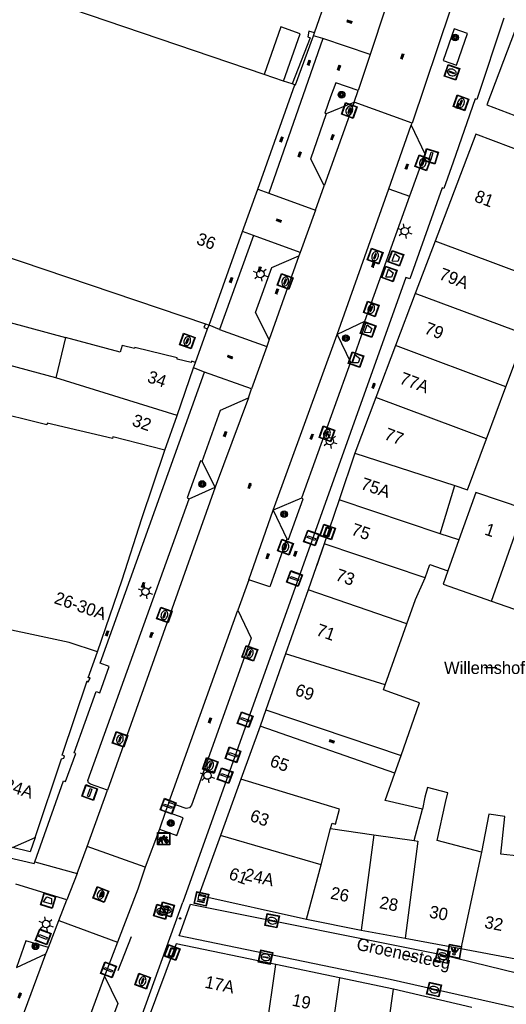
# Model space of a CAD drawing. Header units: metres. Extents: x 93870 to 95789, y 463036 to 464040.
# Tile 85 of 256: x 94095 to 94134, y 463695 to 463775. Entities that reach past the tile are written whole.
import ezdxf
from ezdxf.enums import TextEntityAlignment as Align

# ---------------------------------------------------------------- set-up
doc = ezdxf.new("R2010")
doc.units = ezdxf.units.M
doc.header["$LTSCALE"] = 25.4
for name, color, linetype in [('B_BEBOUWINGSGRENS_0', 1, 'Continuous'), ('B_OVERBOUWLIJN_LIJN_1', 7, 'Continuous'), ('B_TUSSENMUUR_0', 7, 'Continuous'), ('G_GRENS_ALGEMEEN_0', 7, 'Continuous'), ('Q_AFVALBAK_0', 7, 'Continuous'), ('Q_BLOEMBAK_0', 93, 'Continuous'), ('Q_BOOM_0', 3, 'Continuous'), ('Q_BRANDKRAAN_0', 5, 'Continuous'), ('Q_CAI-KAST_0', 10, 'Continuous'), ('Q_FIETSENREK_0', 6, 'Continuous'), ('Q_FIETSENREK_LIJN_0', 7, 'Continuous'), ('Q_INSPECTIE_OF_RIOOLPUT_0', 253, 'Continuous'), ('Q_KOLK_0', 254, 'Continuous'), ('Q_LICHTMAST_0', 2, 'Continuous'), ('Q_LICHTPUNT_1', 7, 'Continuous'), ('Q_SCHUTTING_LIJN_0', 6, 'Continuous'), ('Q_STRAATNAAMBORD_0', 7, 'Continuous'), ('Q_VERKEERSBORDPAAL_0', 40, 'Continuous'), ('Q_WATERLEIDINGPUT_0', 5, 'Continuous'), ('S_GBKN_SYMBOOL_OV_GROOT_0', 7, 'Continuous'), ('V_WEGGRENS_0', 7, 'Continuous'), ('Z_GBKN_HUISNUMMER_0', 252, 'Continuous'), ('Z_STRAATNAAM_0', 252, 'Continuous')]:
    doc.layers.add(name, color=color, linetype=linetype)
doc.layers.add('Q_PAAL_STEEN_0', color=7, linetype='Continuous', true_color=0xa97373)
doc.layers.add('Q_PAALTJE_0', color=7, linetype='Continuous', true_color=0x666666)

# ---------------------------------------------------------------- blocks, each defined once
blk = doc.blocks.new('Q_AFVALBAK')
for points in [[(-0.5, 0.5), (0.5, 0.5), (0.5, -0.5), (-0.5, -0.5)], [(-0.336, 0.197), (0.331, 0.197), (0.19, -0.251), (-0.196, -0.251)]]:
    blk.add_lwpolyline(points, close=True)
blk.add_lwpolyline([(-0.442, 0.464), (0.438, 0.464, -0.414214), (0.459, 0.442), (0.459, -0.437, -0.414214), (0.438, -0.459), (-0.442, -0.459, -0.414214), (-0.463, -0.437), (-0.463, 0.442), (-0.463, 0.444), (-0.463, 0.446), (-0.463, 0.448), (-0.462, 0.45), (-0.461, 0.451), (-0.46, 0.453), (-0.459, 0.455), (-0.458, 0.456), (-0.457, 0.457), (-0.456, 0.459), (-0.454, 0.46), (-0.453, 0.461), (-0.451, 0.462), (-0.449, 0.462), (-0.447, 0.463), (-0.446, 0.463), (-0.444, 0.464), (-0.442, 0.464)], format="xyb")
blk = doc.blocks.new('Q_BLOEMBAK')
for points in [[(-0.5, 0.5), (0.5, 0.5), (0.5, -0.5), (-0.5, -0.5)], [(-0.336, 0.197), (0.331, 0.197), (0.19, -0.251), (-0.196, -0.251)]]:
    blk.add_lwpolyline(points, close=True)
blk.add_lwpolyline([(-0.442, 0.464), (0.438, 0.464, -0.414214), (0.459, 0.442), (0.459, -0.437, -0.414214), (0.438, -0.459), (-0.442, -0.459, -0.414214), (-0.463, -0.437), (-0.463, 0.442), (-0.463, 0.444), (-0.463, 0.446), (-0.463, 0.448), (-0.462, 0.45), (-0.461, 0.451), (-0.46, 0.453), (-0.459, 0.455), (-0.458, 0.456), (-0.457, 0.457), (-0.456, 0.459), (-0.454, 0.46), (-0.453, 0.461), (-0.451, 0.462), (-0.449, 0.462), (-0.447, 0.463), (-0.446, 0.463), (-0.444, 0.464), (-0.442, 0.464)], format="xyb")
blk = doc.blocks.new('Q_STRAATNAAMBORD')
for points in [[(-0.5, 0.5), (0.5, 0.5), (0.5, -0.5), (-0.5, -0.5)], [(-0.369, 0.22), (0.358, 0.22), (0.358, -0.214), (-0.369, -0.214)]]:
    blk.add_lwpolyline(points, close=True)
for points in [[(-0.442, 0.464), (0.438, 0.464, -0.414214), (0.459, 0.442), (0.459, -0.437, -0.414214), (0.438, -0.459), (-0.442, -0.459, -0.414214), (-0.463, -0.437), (-0.463, 0.442), (-0.463, 0.444), (-0.463, 0.446), (-0.463, 0.448), (-0.462, 0.45), (-0.461, 0.451), (-0.46, 0.453), (-0.459, 0.455), (-0.458, 0.456), (-0.457, 0.457), (-0.456, 0.459), (-0.454, 0.46), (-0.453, 0.461), (-0.451, 0.462), (-0.449, 0.462), (-0.447, 0.463), (-0.446, 0.463), (-0.444, 0.464), (-0.442, 0.464)], [(-0.287, 0.16), (0.281, 0.16, -0.414214), (0.303, 0.139), (0.303, -0.134, -0.414214), (0.281, -0.156), (-0.287, -0.156, -0.414214), (-0.308, -0.134), (-0.308, 0.139), (-0.308, 0.14), (-0.308, 0.142), (-0.307, 0.144), (-0.307, 0.146), (-0.306, 0.148), (-0.305, 0.149), (-0.304, 0.151), (-0.303, 0.152), (-0.302, 0.154), (-0.3, 0.155), (-0.299, 0.156), (-0.297, 0.157), (-0.296, 0.158), (-0.294, 0.159), (-0.292, 0.159), (-0.29, 0.16), (-0.288, 0.16), (-0.287, 0.16)]]:
    blk.add_lwpolyline(points, format="xyb")
blk = doc.blocks.new('Q_CAI-KAST')
for points in [[(-0.5, 0.5), (0.5, 0.5), (0.5, -0.5), (-0.5, -0.5)], [(-0.262, 0.264), (0.25, 0.264), (0.25, 0.187), (-0.262, 0.187)], [(-0.262, 0.107), (0.25, 0.107), (0.25, -0.332), (-0.262, -0.332)]]:
    blk.add_lwpolyline(points, close=True)
blk.add_lwpolyline([(-0.442, 0.464), (0.438, 0.464, -0.414214), (0.459, 0.442), (0.459, -0.437, -0.414214), (0.438, -0.459), (-0.442, -0.459, -0.414214), (-0.463, -0.437), (-0.463, 0.442), (-0.463, 0.444), (-0.463, 0.446), (-0.463, 0.448), (-0.462, 0.45), (-0.461, 0.451), (-0.46, 0.453), (-0.459, 0.455), (-0.458, 0.456), (-0.457, 0.457), (-0.456, 0.459), (-0.454, 0.46), (-0.453, 0.461), (-0.451, 0.462), (-0.449, 0.462), (-0.447, 0.463), (-0.446, 0.463), (-0.444, 0.464), (-0.442, 0.464)], format="xyb")
blk.add_circle((-0.177, -0.034), 0.0354)
blk = doc.blocks.new('Q_LICHTMAST')
for points in [[(-0.26, 0.15), (-0.52, 0.3)], [(0, 0.3), (0, 0.6)], [(0.26, 0.15), (0.52, 0.3)], [(-0.26, -0.15), (-0.52, -0.3)], [(0, -0.3), (0, -0.6)], [(0.26, -0.15), (0.52, -0.3)]]:
    blk.add_lwpolyline(points)
blk.add_circle((0, 0), 0.3)
blk = doc.blocks.new('Q_VERKEERSBORDPAAL')
for points in [[(-0.5, 0.5), (0.5, 0.5), (0.5, -0.5), (-0.5, -0.5)], [(-0.08, 0.333), (0.071, 0.333), (0.071, -0.329), (-0.08, -0.329)]]:
    blk.add_lwpolyline(points, close=True)
blk.add_lwpolyline([(-0.442, 0.464), (0.438, 0.464, -0.414214), (0.459, 0.442), (0.459, -0.437, -0.414214), (0.438, -0.459), (-0.442, -0.459, -0.414214), (-0.463, -0.437), (-0.463, 0.442), (-0.463, 0.444), (-0.463, 0.446), (-0.463, 0.448), (-0.462, 0.45), (-0.461, 0.451), (-0.46, 0.453), (-0.459, 0.455), (-0.458, 0.456), (-0.457, 0.457), (-0.456, 0.459), (-0.454, 0.46), (-0.453, 0.461), (-0.451, 0.462), (-0.449, 0.462), (-0.447, 0.463), (-0.446, 0.463), (-0.444, 0.464), (-0.442, 0.464)], format="xyb")
blk = doc.blocks.new('Q_PAAL_STEEN')
for points in [[(-0.5, 0.5), (0.5, 0.5), (0.5, -0.5), (-0.5, -0.5)], [(-0.08, 0.333), (0.071, 0.333), (0.071, -0.329), (-0.08, -0.329)]]:
    blk.add_lwpolyline(points, close=True)
blk.add_lwpolyline([(-0.442, 0.464), (0.438, 0.464, -0.414214), (0.459, 0.442), (0.459, -0.437, -0.414214), (0.438, -0.459), (-0.442, -0.459, -0.414214), (-0.463, -0.437), (-0.463, 0.442), (-0.463, 0.444), (-0.463, 0.446), (-0.463, 0.448), (-0.462, 0.45), (-0.461, 0.451), (-0.46, 0.453), (-0.459, 0.455), (-0.458, 0.456), (-0.457, 0.457), (-0.456, 0.459), (-0.454, 0.46), (-0.453, 0.461), (-0.451, 0.462), (-0.449, 0.462), (-0.447, 0.463), (-0.446, 0.463), (-0.444, 0.464), (-0.442, 0.464)], format="xyb")
blk = doc.blocks.new('Q_PAALTJE')
at = {"color": 251, "true_color": 0x666666, "xscale": 0.1, "yscale": 0.1, "zscale": 0.01}
blk.add_blockref('Q_PAAL_STEEN', (0, 0), dxfattribs=at)
blk = doc.blocks.new('Q_WATERLEIDINGPUT')
blk.add_lwpolyline([(-0.5, 0.5), (0.5, 0.5), (0.5, -0.5), (-0.5, -0.5)], close=True)
for points in [[(-0.442, 0.464), (0.438, 0.464, -0.414214), (0.459, 0.442), (0.459, -0.437, -0.414214), (0.438, -0.459), (-0.442, -0.459, -0.414214), (-0.463, -0.437), (-0.463, 0.442), (-0.463, 0.444), (-0.463, 0.446), (-0.463, 0.448), (-0.462, 0.45), (-0.461, 0.451), (-0.46, 0.453), (-0.459, 0.455), (-0.458, 0.456), (-0.457, 0.457), (-0.456, 0.459), (-0.454, 0.46), (-0.453, 0.461), (-0.451, 0.462), (-0.449, 0.462), (-0.447, 0.463), (-0.446, 0.463), (-0.444, 0.464), (-0.442, 0.464)], [(-0.345, 0.105, 0.380426), (-0.276, -0.18)], [(-0.008, 0.266, 0.240218), (-0.345, 0.105)], [(-0.194, 0.045, 0.853344), (-0.194, -0.032)], [(0.331, 0.111, 0.240191), (-0.008, 0.266)], [(0.185, -0.032, 0.849746), (0.185, 0.045)], [(0.267, -0.176, 0.380426), (0.331, 0.111)], [(-0.276, -0.18, 0.148452), (0.012, -0.257)], [(0.012, -0.257, 0.131742), (0.267, -0.176)]]:
    blk.add_lwpolyline(points, format="xyb")
for points in [[(-0.194, 0.045), (0.185, 0.045)], [(0.185, -0.032), (-0.194, -0.032)]]:
    blk.add_lwpolyline(points)
blk = doc.blocks.new('Q_KOLK')
blk.add_lwpolyline([(-0.5, 0.5), (0.5, 0.5), (0.5, -0.5), (-0.5, -0.5)], close=True)
for points in [[(-0.442, 0.464), (0.438, 0.464, -0.414214), (0.459, 0.442), (0.459, -0.437, -0.414214), (0.438, -0.459), (-0.442, -0.459, -0.414214), (-0.463, -0.437), (-0.463, 0.442, -0.414214), (-0.442, 0.464)], [(-0.345, 0.105, 0.380426), (-0.276, -0.18)], [(-0.008, 0.266, 0.240218), (-0.345, 0.105)], [(-0.194, 0.045, 0.853344), (-0.194, -0.032)], [(0.331, 0.111, 0.240191), (-0.008, 0.266)], [(0.185, -0.032, 0.849746), (0.185, 0.045)], [(0.267, -0.176, 0.380426), (0.331, 0.111)], [(-0.276, -0.18, 0.148452), (0.012, -0.257)], [(0.012, -0.257, 0.131742), (0.267, -0.176)]]:
    blk.add_lwpolyline(points, format="xyb")
for points in [[(-0.194, 0.045), (0.185, 0.045)], [(0.185, -0.032), (-0.194, -0.032)]]:
    blk.add_lwpolyline(points)
blk = doc.blocks.new('Q_INSPECTIE_OF_RIOOLPUT')
blk.add_lwpolyline([(-0.5, 0.5), (0.5, 0.5), (0.5, -0.5), (-0.5, -0.5)], close=True)
for points in [[(-0.442, 0.464), (0.438, 0.464, -0.414214), (0.459, 0.442), (0.459, -0.437, -0.414214), (0.438, -0.459), (-0.442, -0.459, -0.414214), (-0.463, -0.437), (-0.463, 0.442), (-0.463, 0.444), (-0.463, 0.446), (-0.463, 0.448), (-0.462, 0.45), (-0.461, 0.451), (-0.46, 0.453), (-0.459, 0.455), (-0.458, 0.456), (-0.457, 0.457), (-0.456, 0.459), (-0.454, 0.46), (-0.453, 0.461), (-0.451, 0.462), (-0.449, 0.462), (-0.447, 0.463), (-0.446, 0.463), (-0.444, 0.464), (-0.442, 0.464)], [(-0.345, 0.105, 0.380426), (-0.276, -0.18)], [(-0.008, 0.266, 0.240218), (-0.345, 0.105)], [(-0.194, 0.045, 0.853344), (-0.194, -0.032)], [(0.331, 0.111, 0.240191), (-0.008, 0.266)], [(0.185, -0.032, 0.849746), (0.185, 0.045)], [(0.267, -0.176, 0.380426), (0.331, 0.111)], [(-0.276, -0.18, 0.148452), (0.012, -0.257)], [(0.012, -0.257, 0.131742), (0.267, -0.176)]]:
    blk.add_lwpolyline(points, format="xyb")
for points in [[(-0.194, 0.045), (0.185, 0.045)], [(0.185, -0.032), (-0.194, -0.032)]]:
    blk.add_lwpolyline(points)
blk = doc.blocks.new('Q_BRANDKRAAN')
blk.add_lwpolyline([(-0.5, 0.5), (0.5, 0.5), (0.5, -0.5), (-0.5, -0.5)], close=True)
for points in [[(-0.442, 0.464), (0.438, 0.464, -0.414214), (0.459, 0.442), (0.459, -0.437, -0.414214), (0.438, -0.459), (-0.442, -0.459, -0.414214), (-0.463, -0.437), (-0.463, 0.442), (-0.463, 0.444), (-0.463, 0.446), (-0.463, 0.448), (-0.462, 0.45), (-0.461, 0.451), (-0.46, 0.453), (-0.459, 0.455), (-0.458, 0.456), (-0.457, 0.457), (-0.456, 0.459), (-0.454, 0.46), (-0.453, 0.461), (-0.451, 0.462), (-0.449, 0.462), (-0.447, 0.463), (-0.446, 0.463), (-0.444, 0.464), (-0.442, 0.464)], [(-0.345, 0.105, 0.380426), (-0.276, -0.18)], [(-0.008, 0.266, 0.240218), (-0.345, 0.105)], [(-0.194, 0.045, 0.853344), (-0.194, -0.032)], [(0.331, 0.111, 0.240191), (-0.008, 0.266)], [(0.185, -0.032, 0.849746), (0.185, 0.045)], [(0.267, -0.176, 0.380426), (0.331, 0.111)], [(-0.276, -0.18, 0.148452), (0.012, -0.257)], [(0.012, -0.257, 0.131742), (0.267, -0.176)]]:
    blk.add_lwpolyline(points, format="xyb")
for points in [[(-0.194, 0.045), (0.185, 0.045)], [(0.185, -0.032), (-0.194, -0.032)]]:
    blk.add_lwpolyline(points)
blk = doc.blocks.new('Q_LICHTPUNT')
for points in [[(-0.5, 0.5), (0.5, 0.5), (0.5, -0.5), (-0.5, -0.5)], [(-0.463, 0.464), (0.459, 0.464), (0.459, -0.459), (-0.463, -0.459)], [(-0.123, 0.08), (-0.077, 0.051), (-0.255, -0.233), (-0.301, -0.204)], [(-0.033, 0.032), (0.021, 0.032), (0.021, -0.303), (-0.033, -0.303)], [(0.075, 0.051), (0.121, 0.079), (0.293, -0.209), (0.247, -0.236)]]:
    blk.add_lwpolyline(points, close=True)
blk.add_circle((-0.002, 0.21), 0.103)
blk = doc.blocks.new('Q_FIETSENREK')
for points in [[(-0.5, 0.5), (0.5, 0.5), (0.5, -0.5), (-0.5, -0.5)], [(-0.063, 0.145), (0.184, 0.054), (0.037, -0.093)]]:
    blk.add_lwpolyline(points, close=True)
for points in [[(-0.442, 0.464), (0.438, 0.464, -0.414214), (0.459, 0.442), (0.459, -0.437, -0.414214), (0.438, -0.459), (-0.442, -0.459, -0.414214), (-0.463, -0.437), (-0.463, 0.442), (-0.463, 0.444), (-0.463, 0.446), (-0.463, 0.448), (-0.462, 0.45), (-0.461, 0.451), (-0.46, 0.453), (-0.459, 0.455), (-0.458, 0.456), (-0.457, 0.457), (-0.456, 0.459), (-0.454, 0.46), (-0.453, 0.461), (-0.451, 0.462), (-0.449, 0.462), (-0.447, 0.463), (-0.446, 0.463), (-0.444, 0.464), (-0.442, 0.464)], [(-0.181, 0.106, 0.847256), (-0.324, -0.144)], [(-0.193, 0.075, 0.842492), (-0.305, -0.118)], [(-0.171, 0.065, 0.053288), (-0.193, 0.075)], [(-0.185, -0.134, 0.502492), (-0.147, 0.044)], [(-0.149, 0.089, 0.06236), (-0.181, 0.106)], [(-0.165, -0.161, 0.494489), (-0.125, 0.068)], [(-0.324, -0.144, 0.089606), (-0.421, -0.348)], [(-0.296, -0.162, 0.110942), (-0.375, -0.348)], [(-0.294, -0.105, 0.006942), (-0.305, -0.118)], [(-0.296, -0.162, 0.02458), (-0.283, -0.168)], [(-0.212, -0.105, 0.381614), (-0.294, -0.105)], [(-0.283, -0.168, 0.148109), (-0.198, -0.173)], [(-0.223, -0.136, 0.533998), (-0.276, -0.136)], [(-0.276, -0.136, 0.009682), (-0.271, -0.138)], [(-0.271, -0.138, 0.120201), (-0.218, -0.144)], [(-0.218, -0.144, 0.003554), (-0.223, -0.136)], [(-0.185, -0.134, 0.017985), (-0.212, -0.105)], [(-0.122, -0.348, 0.075837), (-0.198, -0.173)], [(-0.075, -0.348, 0.094234), (-0.165, -0.161)], [(0.095, -0.16, 0.385208), (0.186, -0.333)], [(0.209, -0.054, 0.224648), (0.108, -0.128)], [(0.126, -0.171, 0.376993), (0.197, -0.303)], [(0.212, -0.086, 0.20829), (0.139, -0.139)], [(0.186, -0.333, 1), (0.287, -0.06)], [(0.197, -0.303, 1), (0.276, -0.09)], [(0.287, -0.06, 0.086253), (0.238, -0.051)], [(0.276, -0.09, 0.079305), (0.241, -0.083)]]:
    blk.add_lwpolyline(points, format="xyb")
for points in [[(-0.171, 0.065), (-0.263, -0.038), (-0.239, -0.059), (-0.147, 0.044)], [(0.081, 0.221), (-0.003, 0.252), (-0.149, 0.089)], [(-0.125, 0.068), (-0.086, 0.111), (0.018, -0.131), (0.095, -0.16)], [(0.238, -0.051), (0.229, 0.053), (0.261, 0.093), (0.302, 0.078), (0.314, 0.11), (0.192, 0.155), (0.18, 0.123), (0.231, 0.104), (0.207, 0.076), (-0.04, 0.167), (0, 0.216), (0.07, 0.191), (0.081, 0.221)], [(0.209, -0.054), (0.199, 0.029), (0.057, -0.108)], [(-0.421, -0.348), (-0.375, -0.348)], [(-0.122, -0.348), (-0.075, -0.348)], [(0.057, -0.108), (0.108, -0.128)], [(0.126, -0.171), (0.253, -0.218), (0.241, -0.083)], [(0.139, -0.139), (0.222, -0.17), (0.212, -0.086)]]:
    blk.add_lwpolyline(points)
blk = doc.blocks.new('Q_BOOM')
for radius in [0.27, 0.18, 0.09]:
    blk.add_circle((0, 0), radius)
blk = doc.blocks.new('S_GBKN_SYMBOOL_OV_GROOT')
for points in [[(-0.21875, 0.0625), (0.21875, 0.0625)], [(-0.21875, 0), (0.21875, 0)], [(-0.1875, 0.0625), (-0.1875, 0)], [(-0.125, 0.09375), (-0.125, 0.0625)], [(-0.125, 0), (-0.125, -0.0625)], [(-0.0625, 0.0625), (-0.0625, 0)], [(0, 0.09375), (0, 0.0625)], [(0, 0), (0, -0.0625)], [(0.0625, 0.0625), (0.0625, 0)], [(0.125, 0.09375), (0.125, 0.0625)], [(0.125, 0), (0.125, -0.0625)], [(0.1875, 0.0625), (0.1875, 0)], [(-0.21875, -0.0625), (0.21875, -0.0625)], [(-0.1875, -0.0625), (-0.1875, -0.09375)], [(-0.0625, -0.0625), (-0.0625, -0.09375)], [(0.0625, -0.0625), (0.0625, -0.09375)], [(0.1875, -0.0625), (0.1875, -0.09375)]]:
    blk.add_lwpolyline(points)

msp = doc.modelspace()

# ---------------------------------------------------------------- linework, layer by layer
at = {"layer": 'B_BEBOUWINGSGRENS_0'}
for p, q in [((94114.829, 463770.7), (94094.896, 463777.477)), ((94136.189, 463777.046), (94132.844, 463768.228)), ((94116.403, 463770.165), (94114.829, 463770.7)), ((94117.11, 463769.925), (94116.403, 463770.165)), ((94114.317, 463761.43), (94117.314, 463769.855)), ((94117.314, 463769.855), (94117.11, 463769.925)), ((94132.844, 463768.228), (94141.793, 463764.833)), ((94131.951, 463765.873), (94128.666, 463757.21)), ((94140.901, 463762.483), (94131.951, 463765.873)), ((94113.084, 463757.984), (94114.317, 463761.43)), ((94088.269, 463757.88), (94110.079, 463750.528)), ((94110.377, 463750.412), (94113.084, 463757.984)), ((94128.666, 463757.21), (94127.06, 463752.972)), ((94127.06, 463752.972), (94125.463, 463748.762)), ((94110.079, 463750.528), (94110.377, 463750.412)), ((94098.753, 463749.414), (94097.974, 463746.165)), ((94134.398, 463745.433), (94135.971, 463749.653)), ((94125.463, 463748.762), (94123.868, 463744.555)), ((94109.125, 463746.95), (94109.27, 463747.392)), ((94107.798, 463743.11), (94109.125, 463746.95)), ((94132.827, 463741.214), (94134.398, 463745.433)), ((94123.868, 463744.555), (94122.16, 463740.05)), ((94106.81, 463740.306), (94107.798, 463743.11)), ((94122.16, 463740.05), (94120.898, 463736.295)), ((94129.082, 463733.544), (94130.25, 463737.43)), ((94120.898, 463736.295), (94119.697, 463732.724)), ((94130.591, 463733.044), (94129.082, 463733.544)), ((94119.697, 463732.724), (94118.39, 463728.995)), ((94118.39, 463728.995), (94116.565, 463723.823)), ((94133.233, 463728.091), (94136.938, 463726.782)), ((94124.639, 463721.322), (94126.382, 463726.261)), ((94116.565, 463723.823), (94114.97, 463719.3)), ((94114.97, 463719.3), (94125.91, 463715.612)), ((94114.52, 463717.98), (94112.961, 463713.697)), ((94125.406, 463714.173), (94114.52, 463717.98)), ((94112.961, 463713.697), (94111.298, 463709.129)), ((94111.298, 463709.129), (94109.54, 463704.3)), ((94109.54, 463704.3), (94118.271, 463702.352)), ((94118.271, 463702.352), (94122.696, 463701.483)), ((94122.696, 463701.483), (94126.253, 463700.818)), ((94126.253, 463700.818), (94130.75, 463699.977)), ((94107.71, 463700.358), (94104.246, 463691.041)), ((94115.79, 463698.69), (94107.71, 463700.358)), ((94130.75, 463699.977), (94135.187, 463699.147)), ((94120.941, 463697.627), (94115.79, 463698.69)), ((94125.304, 463696.71), (94120.941, 463697.627)), ((94131.633, 463695.206), (94125.304, 463696.71))]:
    msp.add_line(p, q, dxfattribs=at)
for points in [[(94109.27, 463747.392), (94108.967, 463747.489), (94108.94, 463747.403), (94107.785, 463747.668), (94107.809, 463747.765), (94104.377, 463748.616), (94104.347, 463748.532), (94103.359, 463748.776), (94103.182, 463748.235), (94098.753, 463749.414)], [(94097.974, 463746.165), (94093.484, 463747.367), (94092.465, 463743.551)], [(94130.25, 463737.43), (94131.29, 463737.09), (94132.827, 463741.214)], [(94101.34, 463723.98), (94103.347, 463729.817), (94104.948, 463734.779), (94106.81, 463740.306)], [(94135.872, 463735.558), (94131.95, 463736.87), (94130.591, 463733.044)], [(94127.85, 463729.97), (94128.23, 463731.06), (94129.71, 463730.53)], [(94129.71, 463730.53), (94129.33, 463729.47), (94133.233, 463728.091)], [(94126.382, 463726.261), (94127.07, 463728.21), (94127.85, 463729.97)], [(94094.47, 463708.16), (94096.3, 463708.97), (94098.43, 463715.33), (94098.63, 463715.38), (94098.68, 463715.58), (94098.48, 463715.63), (94100.51, 463721.63), (94100.61, 463721.52), (94100.76, 463721.88), (94100.61, 463721.88), (94101.34, 463723.98)], [(94125.91, 463715.612), (94127.41, 463719.87), (94124.49, 463720.9), (94124.639, 463721.322)], [(94127.643, 463711.263), (94124.635, 463711.959), (94125.406, 463714.173)], [(94132.428, 463707.781), (94128.826, 463708.72), (94129.495, 463711.8), (94129.698, 463712.574), (94128.044, 463713.008), (94127.841, 463712.234), (94127.643, 463711.263)], [(94135.187, 463699.147), (94136.954, 463707.285), (94133.987, 463707.61), (94134.322, 463710.672), (94133.011, 463710.846), (94132.428, 463707.781)]]:
    msp.add_lwpolyline(points, dxfattribs=at)
at = {"layer": 'B_OVERBOUWLIJN_LIJN_1'}
msp.add_line((94119.697, 463732.724), (94119.091, 463730.984), dxfattribs=at)
msp.add_lwpolyline([(94096.3, 463708.97), (94095.916, 463707.807), (94094.47, 463708.16)], dxfattribs=at)
at = {"layer": 'B_TUSSENMUUR_0'}
for p, q in [((94137.552, 463753.9), (94128.666, 463757.21)), ((94135.971, 463749.653), (94127.06, 463752.972)), ((94134.398, 463745.433), (94125.463, 463748.762)), ((94107.798, 463743.11), (94097.974, 463746.165)), ((94132.827, 463741.214), (94123.868, 463744.555)), ((94122.16, 463740.05), (94130.25, 463737.43)), ((94129.082, 463733.544), (94120.898, 463736.295)), ((94133.233, 463728.091), (94135.872, 463735.558)), ((94127.85, 463729.97), (94119.697, 463732.724)), ((94130.591, 463733.044), (94129.71, 463730.53)), ((94126.382, 463726.261), (94118.39, 463728.995)), ((94124.639, 463721.322), (94116.565, 463723.823)), ((94126.978, 463708.72), (94127.643, 463711.263)), ((94119.437, 463706.754), (94120.215, 463709.688)), ((94120.215, 463709.688), (94123.708, 463709.189)), ((94119.437, 463706.754), (94111.298, 463709.129)), ((94123.708, 463709.189), (94122.696, 463701.483)), ((94123.708, 463709.189), (94126.978, 463708.72)), ((94132.428, 463707.781), (94130.75, 463699.977)), ((94118.271, 463702.352), (94119.437, 463706.754))]:
    msp.add_line(p, q, dxfattribs=at)
for points in [[(94106.81, 463740.306), (94102.601, 463741.391), (94102.564, 463741.235), (94097.291, 463742.489), (94097.257, 463742.343), (94092.465, 463743.551)], [(94101.34, 463723.98), (94099.05, 463724.73), (94091.34, 463726.383), (94091.32, 463726.3)], [(94120.215, 463709.688), (94120.331, 463710.127), (94120.621, 463710.05), (94120.941, 463711.258), (94112.961, 463713.697)], [(94126.978, 463708.72), (94127.268, 463708.678), (94126.253, 463700.818)], [(94117.73, 463691.37), (94117.926, 463691.323), (94118.055, 463692.726), (94115.008, 463693.237), (94115.79, 463698.69)], [(94120.941, 463697.627), (94120.186, 463692.369), (94123.146, 463691.874), (94122.628, 463688.261)], [(94129.908, 463692.21), (94125.922, 463693.135), (94126.052, 463693.771), (94124.92, 463694.034), (94125.304, 463696.71)]]:
    msp.add_lwpolyline(points, dxfattribs=at)
at = {"layer": 'G_GRENS_ALGEMEEN_0'}
msp.add_line((94125.406, 463714.173), (94125.91, 463715.612), dxfattribs=at)
for points in [[(94116.403, 463770.165), (94117.744, 463773.985), (94116.19, 463774.543), (94114.829, 463770.7)], [(94118.907, 463774.061), (94118.454, 463774.209), (94118.366, 463773.737), (94118.558, 463773.667), (94117.11, 463769.925)], [(94110.079, 463750.528), (94109.961, 463750.22), (94110.26, 463750.106)]]:
    msp.add_lwpolyline(points, dxfattribs=at)
at = {"layer": 'Q_FIETSENREK_LIJN_0'}
msp.add_line((94104.079, 463700.94), (94103, 463698.187), dxfattribs=at)
at = {"layer": 'Q_SCHUTTING_LIJN_0'}
msp.add_lwpolyline([(94093.472, 463747.678), (94094.299, 463750.643), (94098.753, 463749.414)], dxfattribs=at)
at = {"layer": 'V_WEGGRENS_0'}
for p, q in [((94118.907, 463774.061), (94120.066, 463777.4)), ((94124.662, 463776.067), (94123.41, 463772.319)), ((94129.919, 463775.987), (94126.798, 463766.746)), ((94117.364, 463769.854), (94118.818, 463773.819)), ((94119.57, 463773.602), (94118.17, 463769.581)), ((94118.818, 463773.819), (94118.907, 463774.061)), ((94119.57, 463773.602), (94118.818, 463773.819)), ((94123.41, 463772.319), (94119.57, 463773.602)), ((94123.41, 463772.319), (94122.437, 463769.407)), ((94118.17, 463769.581), (94115.218, 463761.103)), ((94117.314, 463769.855), (94117.364, 463769.854)), ((94122.125, 463768.463), (94122.437, 463769.407)), ((94122.125, 463768.463), (94119.7, 463761.678)), ((94119.89, 463767.526), (94122.125, 463768.463)), ((94126.798, 463766.746), (94122.125, 463768.463)), ((94124.922, 463761.455), (94126.743, 463766.59)), ((94126.743, 463766.59), (94126.798, 463766.746)), ((94126.743, 463766.59), (94127.843, 463764.287)), ((94127.843, 463764.287), (94126.606, 463760.849)), ((94114.317, 463761.43), (94115.218, 463761.103)), ((94118.989, 463759.728), (94119.7, 463761.678)), ((94120.739, 463749.655), (94124.922, 463761.455)), ((94124.922, 463761.455), (94126.606, 463760.849)), ((94115.218, 463761.103), (94118.989, 463759.728)), ((94126.606, 463760.849), (94122.963, 463750.723)), ((94118.989, 463759.728), (94117.739, 463756.299)), ((94113.967, 463757.674), (94111.219, 463750.065)), ((94113.967, 463757.674), (94113.084, 463757.984)), ((94117.739, 463756.299), (94113.967, 463757.674)), ((94117.634, 463756.012), (94115.248, 463749.259)), ((94115.451, 463755.072), (94117.634, 463756.012)), ((94117.739, 463756.299), (94117.634, 463756.012)), ((94110.26, 463750.106), (94110.377, 463750.412)), ((94111.219, 463750.065), (94110.377, 463750.412)), ((94122.963, 463750.723), (94120.739, 463749.655)), ((94123.095, 463750.652), (94122.963, 463750.723)), ((94109.27, 463747.392), (94110.26, 463750.106)), ((94111.219, 463750.065), (94115.047, 463748.697)), ((94115.574, 463735.438), (94120.739, 463749.655)), ((94120.739, 463749.655), (94121.813, 463747.433)), ((94115.047, 463748.697), (94113.817, 463745.254)), ((94115.248, 463749.259), (94115.047, 463748.697)), ((94121.813, 463747.433), (94117.844, 463736.429)), ((94110.01, 463746.614), (94109.125, 463746.95)), ((94113.817, 463745.254), (94110.01, 463746.614)), ((94113.556, 463744.524), (94113.817, 463745.254)), ((94113.556, 463744.524), (94110.865, 463737.317)), ((94110.865, 463737.317), (94109.825, 463739.385)), ((94110.865, 463737.317), (94102.159, 463712.799)), ((94108.759, 463736.365), (94110.865, 463737.317)), ((94117.844, 463736.429), (94115.574, 463735.438)), ((94117.981, 463736.374), (94117.844, 463736.429)), ((94113.589, 463729.817), (94115.574, 463735.438)), ((94115.574, 463735.438), (94116.661, 463733.119)), ((94113.589, 463729.817), (94112.711, 463727.37)), ((94107.136, 463711.797), (94112.711, 463727.37)), ((94114.97, 463719.3), (94114.52, 463717.98)), ((94100.528, 463708.231), (94102.159, 463712.799)), ((94107.136, 463711.797), (94106.859, 463711.06)), ((94106.859, 463711.06), (94106.356, 463709.644)), ((94108.287, 463710.571), (94106.859, 463711.06)), ((94106.356, 463709.644), (94105.222, 463706.562)), ((94099.719, 463706.062), (94100.528, 463708.231)), ((94105.222, 463706.562), (94100.528, 463708.231)), ((94094.271, 463707.309), (94095.65, 463707)), ((94096.281, 463706.992), (94099.719, 463706.062)), ((94105.222, 463706.562), (94104.602, 463704.78)), ((94099.719, 463706.062), (94098.884, 463703.924)), ((94098.884, 463703.924), (94094.751, 463705.188)), ((94104.602, 463704.78), (94102.98, 463700.506)), ((94080.614, 463627.454), (94108.262, 463703.733)), ((94098.231, 463702.251), (94098.884, 463703.924)), ((94107.95, 463701.01), (94108.889, 463703.564)), ((94108.889, 463703.564), (94109.263, 463703.489)), ((94097.374, 463700.057), (94098.231, 463702.251)), ((94098.231, 463702.251), (94102.98, 463700.506)), ((94097.18, 463699.56), (94097.374, 463700.057)), ((94102.98, 463700.506), (94101.93, 463697.74)), ((94094.028, 463691.053), (94097.18, 463699.56)), ((94094.79, 463698.44), (94097.18, 463699.56)), ((94101.93, 463697.74), (94099.62, 463691.578))]:
    msp.add_line(p, q, dxfattribs=at)
for points in [[(94134.235, 463775.238), (94132.046, 463768.676), (94131.915, 463768.728), (94130.127, 463763.599)], [(94131.285, 463774.017), (94130.204, 463774.388), (94129.321, 463771.818), (94130.403, 463771.447), (94131.285, 463774.017)], [(94122.437, 463769.407), (94120.631, 463770.031), (94120.217, 463768.884)], [(94120.217, 463768.884), (94119.744, 463767.577), (94119.89, 463767.526)], [(94119.7, 463761.678), (94118.605, 463763.866), (94119.89, 463767.526)], [(94130.127, 463763.599), (94129.386, 463761.474), (94129.226, 463761.527), (94126.614, 463754.16), (94126.309, 463754.258), (94108.262, 463703.733)], [(94115.248, 463749.259), (94114.13, 463751.431), (94115.451, 463755.072)], [(94121.813, 463747.433), (94121.966, 463747.413), (94123.095, 463750.652)], [(94096.281, 463706.992), (94098.61, 463713.554), (94098.755, 463713.498), (94099.603, 463715.755), (94099.468, 463715.817), (94101.254, 463720.788), (94101.53, 463720.676), (94102.294, 463722.794), (94101.56, 463723.063), (94110.01, 463746.614)], [(94109.825, 463739.385), (94111.304, 463743.532), (94113.556, 463744.524)], [(94109.825, 463739.385), (94109.679, 463739.435), (94108.614, 463736.456), (94108.759, 463736.365)], [(94102.159, 463712.799), (94100.775, 463713.289), (94100.633, 463713.4), (94100.575, 463713.57), (94108.759, 463736.365)], [(94116.661, 463733.119), (94116.799, 463733.086), (94117.981, 463736.374)], [(94116.661, 463733.119), (94115.282, 463729.243), (94113.589, 463729.817)], [(94112.711, 463727.37), (94113.791, 463725.086), (94108.95, 463711.579), (94108.785, 463711.377), (94108.535, 463711.308), (94107.136, 463711.797)], [(94106.356, 463709.644), (94107.778, 463709.13), (94108.287, 463710.571)], [(94095.65, 463707), (94096.234, 463706.858), (94096.281, 463706.992)], [(94109.263, 463703.489), (94129.19, 463699.51), (94140.32, 463696.77), (94154.04, 463692.39), (94163.616, 463688.941)], [(94162.971, 463686.524), (94153.23, 463690.05), (94139.02, 463694.33), (94125.04, 463697.49), (94107.95, 463701.01)], [(94097.374, 463700.057), (94095.55, 463700.613), (94094.79, 463698.44)], [(94101.93, 463697.74), (94103.01, 463695.53), (94101.286, 463690.953)]]:
    msp.add_lwpolyline(points, dxfattribs=at)
at = {"layer": 'Z_STRAATNAAM_0'}
for p, q in [((94132.659, 463722.717), (94133.659, 463722.717)), ((94126.102, 463699.436), (94127.08, 463699.226))]:
    msp.add_line(p, q, dxfattribs=at)

# ---------------------------------------------------------------- block references
at = {"layer": 'Q_AFVALBAK_0', "rotation": 162.9947376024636}
msp.add_blockref('Q_AFVALBAK', (94097.36, 463703.86), dxfattribs=at)
at = {"layer": 'Q_BLOEMBAK_0'}
for p, rotation in [((94125.495, 463755.828), 70.21294600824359), ((94124.967, 463754.559), 70.21294600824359), ((94123.25, 463750.061), 70.78326534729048), ((94122.267, 463747.624), 70.7832653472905)]:
    msp.add_blockref('Q_BLOEMBAK', p, dxfattribs=dict(at, rotation=rotation))
at = {"layer": 'Q_BOOM_0'}
for p, rotation in [((94130.286, 463773.693), 71.03831557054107), ((94121.102, 463769.061), 160.9392036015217), ((94121.455, 463749.366), 115.7967232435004), ((94109.831, 463737.562), 24.32495634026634), ((94116.46, 463735.128), 23.58434325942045), ((94107.274, 463710.137), 70.44363946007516), ((94096.333, 463700.167), 163.0474909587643)]:
    msp.add_blockref('Q_BOOM', p, dxfattribs=dict(at, rotation=rotation))
at = {"layer": 'Q_BRANDKRAAN_0'}
for p, rotation in [((94130.768, 463768.403), 70.78114037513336), ((94105.008, 463697.348), 70.0765023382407)]:
    msp.add_blockref('Q_BRANDKRAAN', p, dxfattribs=dict(at, rotation=rotation))
at = {"layer": 'Q_CAI-KAST_0', "rotation": 167.4225629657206}
msp.add_blockref('Q_CAI-KAST', (94109.757, 463703.999), dxfattribs=at)
at = {"layer": 'Q_FIETSENREK_0'}
msp.add_blockref('Q_FIETSENREK', (94106.715, 463708.864), dxfattribs=at)
at = {"layer": 'Q_INSPECTIE_OF_RIOOLPUT_0'}
for p, rotation in [((94130.022, 463770.864), 161.0740017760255), ((94123.816, 463756), 70.48101464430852), ((94101.616, 463704.349), 68.66677376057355)]:
    msp.add_blockref('Q_INSPECTIE_OF_RIOOLPUT', p, dxfattribs=dict(at, rotation=rotation))
at = {"layer": 'Q_KOLK_0'}
for p, rotation in [((94121.732, 463767.781), 70.33280345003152), ((94127.678, 463763.546), 70.21115658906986), ((94116.539, 463753.947), 70.54044013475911), ((94123.505, 463751.727), 70.21294600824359), ((94108.62, 463749.129), 69.95928255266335), ((94119.923, 463741.622), 70.16628397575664), ((94116.56, 463732.457), 70.41550156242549), ((94106.768, 463726.961), 70.45075882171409), ((94113.682, 463723.87), 70.28197766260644), ((94103.173, 463716.91), 70.45075882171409), ((94110.476, 463714.796), 70.28197766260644), ((94115.48, 463702.24), 168.7077626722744), ((94114.943, 463699.282), 168.3616362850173), ((94129.28, 463699.37), 166.1698555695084), ((94128.579, 463696.665), 167.2630656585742)]:
    msp.add_blockref('Q_KOLK', p, dxfattribs=dict(at, rotation=rotation))
at = {"layer": 'Q_LICHTMAST_0'}
for p, rotation in [((94126.21, 463758.018), 70.21294600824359), ((94114.531, 463754.552), 70.05859989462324), ((94120.144, 463741.034), 70.16628397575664), ((94105.236, 463728.857), 70.25053719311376), ((94110.248, 463713.975), 70.28197766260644), ((94097.194, 463701.966), 68.66384875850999)]:
    msp.add_blockref('Q_LICHTMAST', p, dxfattribs=dict(at, rotation=rotation))
at = {"layer": 'Q_LICHTPUNT_1', "rotation": 169.4072712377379}
msp.add_blockref('Q_LICHTPUNT', (94130.231, 463699.753), dxfattribs=at)
at = {"layer": 'Q_PAAL_STEEN_0', "rotation": 70.34380533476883}
for p in [(94118.662, 463733.192), (94117.293, 463729.916), (94113.296, 463718.493), (94112.318, 463715.658), (94111.678, 463713.968)]:
    msp.add_blockref('Q_PAAL_STEEN', p, dxfattribs=at)
at = {"layer": 'Q_PAALTJE_0', "rotation": 70.0765023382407}
msp.add_blockref('Q_PAALTJE', (94108.035, 463702.421), dxfattribs=at)
at = {"layer": 'Q_STRAATNAAMBORD_0'}
for p, rotation in [((94119.967, 463733.683), 71.41115991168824), ((94107.4, 463699.668), 69.60519318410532)]:
    msp.add_blockref('Q_STRAATNAAMBORD', p, dxfattribs=dict(at, rotation=rotation))
at = {"layer": 'Q_VERKEERSBORDPAAL_0'}
for p, rotation in [((94128.316, 463764.074), 163.2363371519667), ((94100.718, 463712.607), 160.5036824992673), ((94107.064, 463711.492), 69.40136836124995), ((94096.957, 463700.92), 68.66384875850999), ((94102.239, 463698.26), 69.21276015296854)]:
    msp.add_blockref('Q_VERKEERSBORDPAAL', p, dxfattribs=dict(at, rotation=rotation))
at = {"layer": 'Q_WATERLEIDINGPUT_0', "rotation": 164.0359975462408}
for p in [(94106.501, 463702.962), (94106.966, 463703.15)]:
    msp.add_blockref('Q_WATERLEIDINGPUT', p, dxfattribs=at)
at = {"layer": 'S_GBKN_SYMBOOL_OV_GROOT_0'}
for p, rotation in [((94121.753, 463774.953), 161.5247745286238), ((94118.467, 463771.648), 70.80330860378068), ((94126.022, 463772.17), 71.33842529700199), ((94120.9, 463771.243), 70.15337864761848), ((94130.489, 463768.168), 70.78114037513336), ((94116.243, 463765.447), 70.80212140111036), ((94120.365, 463765.632), 70.33280345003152), ((94117.717, 463764.237), 70.65418809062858), ((94126.382, 463763.251), 70.47421494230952), ((94116.037, 463758.865), 159.9668918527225), ((94114.479, 463754.94), 70.05859989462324), ((94123.672, 463755.313), 70.4810146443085), ((94112.172, 463754.068), 70.32796291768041), ((94115.882, 463753.155), 70.54044013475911), ((94112.085, 463747.833), 160.3347987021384), ((94123.696, 463745.523), 70.34380533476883), ((94111.69, 463741.615), 69.52502255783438), ((94118.693, 463741.404), 70.16628397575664), ((94113.663, 463737.425), 70.03404528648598), ((94115.125, 463731.731), 70.54983536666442), ((94117.365, 463731.938), 70.34380533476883), ((94105.049, 463729.409), 70.26222648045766), ((94102.14, 463725.495), 71.02492866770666), ((94105.72, 463725.364), 70.45075882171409), ((94110.464, 463718.447), 70.30306961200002), ((94120.325, 463716.736), 161.370445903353), ((94101.727, 463704.386), 68.66677376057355), ((94095.055, 463696.194), 69.66940532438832)]:
    msp.add_blockref('S_GBKN_SYMBOOL_OV_GROOT', p, dxfattribs=dict(at, rotation=rotation))

# ---------------------------------------------------------------- texts
at = {"layer": 'Z_GBKN_HUISNUMMER_0', "linetype": 'Continuous'}
for s, rotation, p in [('81', 339.3, (94132.646, 463760.655)), ('36', 340.3, (94110.154, 463757.213)), ('79A', 339.3, (94130.201, 463754.205)), ('79', 339.2, (94128.599, 463749.98)), ('34', 341, (94106.17, 463746.064)), ('77A', 339.3, (94127.003, 463745.772)), ('32', 340.6, (94104.946, 463742.539)), ('77', 339.3, (94125.352, 463741.416)), ('75A', 341.4, (94123.861, 463737.264)), ('75', 341.4, (94122.667, 463733.713)), ('1', 341.5, (94133.118, 463733.843)), ('73', 340.7, (94121.403, 463730.033)), ('26-30A', 341, (94099.979, 463727.711)), ('71', 340.6, (94119.835, 463725.577)), ('69', 340.6, (94118.125, 463720.73)), ('65', 340, (94116.09, 463714.983)), ('24A', 341.5, (94094.994, 463712.944)), ('63', 340, (94114.479, 463710.558)), ('61', 340, (94112.768, 463705.859)), ('24A', 347.4, (94114.45, 463705.766)), ('26', 348.9, (94120.965, 463704.371)), ('28', 349.4, (94124.934, 463703.608)), ('30', 349.4, (94128.961, 463702.855)), ('32', 349.4, (94133.428, 463702.019)), ('17A', 348.3, (94111.245, 463697.076)), ('19', 348.3, (94117.86, 463695.71))]:
    msp.add_text(s, height=1, rotation=rotation, dxfattribs=at).set_placement(p, align=Align.MIDDLE)
at = {"layer": 'Z_STRAATNAAM_0', "linetype": 'Continuous'}
for s, rotation, p in [('Willemshof', 360, (94132.659, 463722.717)), ('Groenesteeg', 347.88124, (94126.102, 463699.436))]:
    msp.add_text(s, height=1, rotation=rotation, dxfattribs=at).set_placement(p, align=Align.MIDDLE)

doc.saveas('drawing.dxf')
